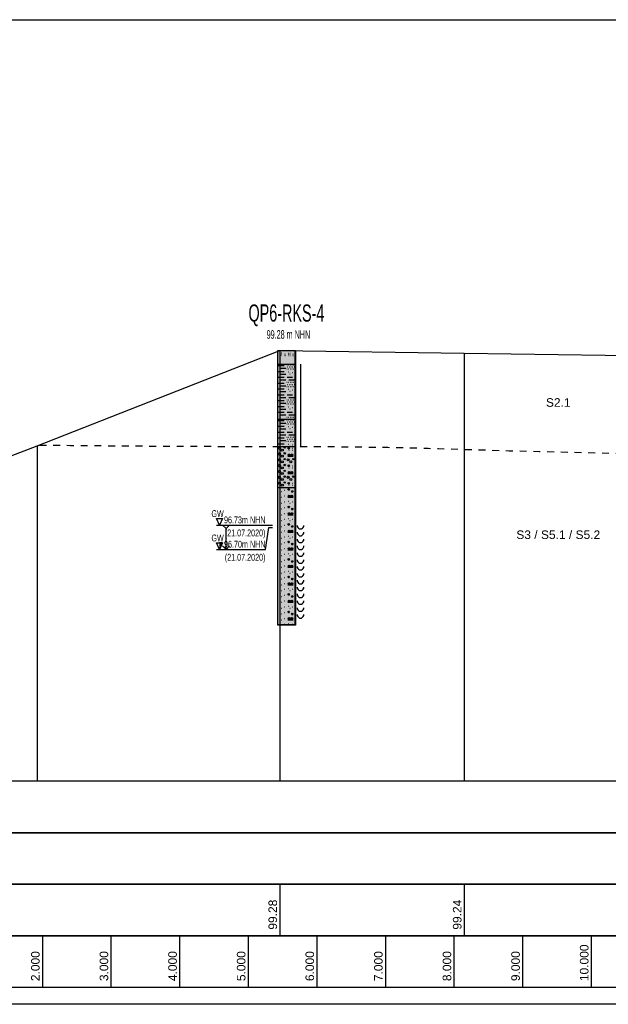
# Model space of a CAD drawing. Header units: metres. Extents: x -17 to 824, y 89 to 134.
# Tile 57 of 80: x 502 to 510, y 90 to 104. Entities that reach past the tile are written whole.
import ezdxf
from ezdxf.enums import TextEntityAlignment as Align

# ---------------------------------------------------------------- set-up
doc = ezdxf.new("R2010")
doc.units = ezdxf.units.M
doc.linetypes.add('ACAD_ISO03W100', pattern=[30, 12, -18])
for name, color, linetype in [('BG_GT_DC_RKS', 249, 'Continuous'), ('BG_GT_SCHICHT', 3, 'ACAD_ISO03W100'), ('BG_GT_TE', 6, 'Continuous'), ('BW_KOERP_GESCH', 126, 'Continuous'), ('BW_Z_BEM', 52, 'Continuous'), ('ZZ_GITTER', 40, 'Continuous')]:
    doc.layers.add(name, color=color, linetype=linetype)
doc.layers.add('ZZ_AFENSTER', color=6, linetype='Continuous', plot=False)
doc.styles.add('ARI025_V_50', font='arial.ttf', dxfattribs={"height": 0.125})
doc.styles.add('Arial', font='arial.ttf')
doc.styles.get("Standard").update_dxf_attribs({"font": 'arial.ttf'})

# ---------------------------------------------------------------- blocks, each defined once
blk = doc.blocks.new('QP6-RKS-4')
for p, q in [((-0.00255, 0), (0.00255, 0)), ((-0.00255, -0.0041), (-0.00255, 0)), ((-0.00255, 0), (0.00245, 0)), ((-0.00255, -0.08), (-0.00255, 0)), ((0.00245, 0), (0.00245, -0.08)), ((0.00255, 0), (0.00255, -0.0041)), ((-0.00255, -0.004), (0.00255, -0.004)), ((-0.00255, -0.0201), (-0.00255, -0.004)), ((0.00255, -0.0041), (-0.00255, -0.0041)), ((-0.00235, -0.0044), (-0.00075, -0.0044)), ((-0.00185, -0.0052), (-0.00025, -0.0052)), ((0.00005, -0.0042), (0.00015, -0.0042)), ((0.00005, -0.0054), (0.00015, -0.0054)), ((0.00025, -0.0048), (0.00035, -0.0048)), ((0.00055, -0.0042), (0.00065, -0.0042)), ((0.00055, -0.0054), (0.00065, -0.0054)), ((0.00075, -0.0048), (0.00085, -0.0048)), ((0.00105, -0.0042), (0.00115, -0.0042)), ((0.00105, -0.0054), (0.00115, -0.0054)), ((0.00125, -0.0048), (0.00135, -0.0048)), ((0.00155, -0.0042), (0.00165, -0.0042)), ((0.00155, -0.0054), (0.00165, -0.0054)), ((0.00175, -0.0048), (0.00185, -0.0048)), ((0.00205, -0.0042), (0.00215, -0.0042)), ((0.00205, -0.0054), (0.00215, -0.0054)), ((0.00225, -0.0048), (0.00235, -0.0048)), ((0.00255, -0.004), (0.00255, -0.0201)), ((0.00405, -0.004), (0.00405, -0.02)), ((-0.00235, -0.0061), (-0.00075, -0.0061)), ((-0.00235, -0.0078), (-0.00075, -0.0078)), ((-0.00185, -0.0069), (-0.00025, -0.0069)), ((-0.00185, -0.0086), (-0.00025, -0.0086)), ((0.00015, -0.0078), (0.00175, -0.0078)), ((0.00055, -0.0062), (0.00065, -0.0062)), ((0.00065, -0.0086), (0.00225, -0.0086)), ((0.00095, -0.0068), (0.00105, -0.0068)), ((0.00175, -0.0064), (0.00185, -0.0064)), ((-0.00235, -0.0095), (-0.00075, -0.0095)), ((-0.00235, -0.0112), (-0.00075, -0.0112)), ((-0.00185, -0.0103), (-0.00025, -0.0103)), ((0.00005, -0.0093), (0.00015, -0.0093)), ((0.00005, -0.0105), (0.00015, -0.0105)), ((0.00025, -0.0099), (0.00035, -0.0099)), ((0.00055, -0.0093), (0.00065, -0.0093)), ((0.00055, -0.0105), (0.00065, -0.0105)), ((0.00055, -0.0113), (0.00065, -0.0113)), ((0.00075, -0.0099), (0.00085, -0.0099)), ((0.00105, -0.0093), (0.00115, -0.0093)), ((0.00105, -0.0105), (0.00115, -0.0105)), ((0.00125, -0.0099), (0.00135, -0.0099)), ((0.00155, -0.0093), (0.00165, -0.0093)), ((0.00155, -0.0105), (0.00165, -0.0105)), ((0.00175, -0.0099), (0.00185, -0.0099)), ((0.00205, -0.0093), (0.00215, -0.0093)), ((0.00205, -0.0105), (0.00215, -0.0105)), ((0.00225, -0.0099), (0.00235, -0.0099)), ((-0.00235, -0.0129), (-0.00075, -0.0129)), ((-0.00185, -0.012), (-0.00025, -0.012)), ((-0.00185, -0.0137), (-0.00025, -0.0137)), ((0.00015, -0.0129), (0.00175, -0.0129)), ((0.00065, -0.0137), (0.00225, -0.0137)), ((0.00095, -0.0119), (0.00105, -0.0119)), ((0.00175, -0.0115), (0.00185, -0.0115)), ((-0.00235, -0.0146), (-0.00075, -0.0146)), ((-0.00235, -0.0163), (-0.00075, -0.0163)), ((-0.00185, -0.0154), (-0.00025, -0.0154)), ((-0.00185, -0.0171), (-0.00025, -0.0171)), ((0.00005, -0.0144), (0.00015, -0.0144)), ((0.00005, -0.0156), (0.00015, -0.0156)), ((0.00025, -0.015), (0.00035, -0.015)), ((0.00055, -0.0144), (0.00065, -0.0144)), ((0.00055, -0.0156), (0.00065, -0.0156)), ((0.00055, -0.0164), (0.00065, -0.0164)), ((0.00075, -0.015), (0.00085, -0.015)), ((0.00095, -0.017), (0.00105, -0.017)), ((0.00105, -0.0144), (0.00115, -0.0144)), ((0.00105, -0.0156), (0.00115, -0.0156)), ((0.00125, -0.015), (0.00135, -0.015)), ((0.00155, -0.0144), (0.00165, -0.0144)), ((0.00155, -0.0156), (0.00165, -0.0156)), ((0.00175, -0.015), (0.00185, -0.015)), ((0.00175, -0.0166), (0.00185, -0.0166)), ((0.00205, -0.0144), (0.00215, -0.0144)), ((0.00205, -0.0156), (0.00215, -0.0156)), ((0.00225, -0.015), (0.00235, -0.015)), ((-0.00255, -0.02), (0.00255, -0.02)), ((-0.00255, -0.0281), (-0.00255, -0.02)), ((-0.00235, -0.018), (-0.00075, -0.018)), ((-0.00185, -0.0188), (-0.00025, -0.0188)), ((0.00005, -0.0195), (0.00015, -0.0195)), ((0.00015, -0.018), (0.00175, -0.018)), ((0.00055, -0.0195), (0.00065, -0.0195)), ((0.00065, -0.0188), (0.00225, -0.0188)), ((0.00105, -0.0195), (0.00115, -0.0195)), ((0.00155, -0.0195), (0.00165, -0.0195)), ((0.00205, -0.0195), (0.00215, -0.0195)), ((0.00255, -0.02), (0.00255, -0.0281)), ((0.00405, -0.02), (0.00405, -0.028)), ((0.00255, -0.0201), (-0.00255, -0.0201)), ((-0.00235, -0.0204), (-0.00075, -0.0204)), ((-0.00235, -0.0221), (-0.00075, -0.0221)), ((-0.00185, -0.0212), (-0.00025, -0.0212)), ((-0.00185, -0.0229), (-0.00025, -0.0229)), ((0.00005, -0.0202), (0.00015, -0.0202)), ((0.00005, -0.0214), (0.00015, -0.0214)), ((0.00025, -0.0208), (0.00035, -0.0208)), ((0.00055, -0.0202), (0.00065, -0.0202)), ((0.00055, -0.0214), (0.00065, -0.0214)), ((0.00055, -0.0222), (0.00065, -0.0222)), ((0.00075, -0.0208), (0.00085, -0.0208)), ((0.00095, -0.0228), (0.00105, -0.0228)), ((0.00105, -0.0202), (0.00115, -0.0202)), ((0.00105, -0.0214), (0.00115, -0.0214)), ((0.00125, -0.0208), (0.00135, -0.0208)), ((0.00155, -0.0202), (0.00165, -0.0202)), ((0.00155, -0.0214), (0.00165, -0.0214)), ((0.00175, -0.0208), (0.00185, -0.0208)), ((0.00175, -0.0224), (0.00185, -0.0224)), ((0.00205, -0.0202), (0.00215, -0.0202)), ((0.00205, -0.0214), (0.00215, -0.0214)), ((0.00225, -0.0208), (0.00235, -0.0208)), ((-0.00235, -0.0238), (-0.00075, -0.0238)), ((-0.00235, -0.0255), (-0.00075, -0.0255)), ((-0.00185, -0.0246), (-0.00025, -0.0246)), ((0.00005, -0.0253), (0.00015, -0.0253)), ((0.00015, -0.0238), (0.00175, -0.0238)), ((0.00055, -0.0253), (0.00065, -0.0253)), ((0.00065, -0.0246), (0.00225, -0.0246)), ((0.00105, -0.0253), (0.00115, -0.0253)), ((0.00155, -0.0253), (0.00165, -0.0253)), ((0.00205, -0.0253), (0.00215, -0.0253)), ((-0.00255, -0.028), (0.00255, -0.028)), ((-0.00255, -0.0401), (-0.00255, -0.028)), ((0.00255, -0.0281), (-0.00255, -0.0281)), ((-0.00235, -0.0272), (-0.00075, -0.0272)), ((-0.00205, -0.0285), (-0.00195, -0.0285)), ((-0.00185, -0.0263), (-0.00025, -0.0263)), ((0.00005, -0.0265), (0.00015, -0.0265)), ((0.00025, -0.0259), (0.00035, -0.0259)), ((0.00045, -0.0285), (0.00085, -0.0285)), ((0.00046, -0.02845), (0.00084, -0.02845)), ((0.00046, -0.02855), (0.00084, -0.02855)), ((0.00048, -0.0284), (0.00082, -0.0284)), ((0.00048, -0.0286), (0.00082, -0.0286)), ((0.00052, -0.02835), (0.00078, -0.02835)), ((0.00052, -0.02865), (0.00078, -0.02865)), ((0.00055, -0.0265), (0.00065, -0.0265)), ((0.00055, -0.0273), (0.00065, -0.0273)), ((0.00075, -0.0259), (0.00085, -0.0259)), ((0.00095, -0.0279), (0.00105, -0.0279)), ((0.00105, -0.0265), (0.00115, -0.0265)), ((0.00125, -0.0259), (0.00135, -0.0259)), ((0.00155, -0.0265), (0.00165, -0.0265)), ((0.00165, -0.0285), (0.00175, -0.0285)), ((0.00175, -0.0259), (0.00185, -0.0259)), ((0.00175, -0.0275), (0.00185, -0.0275)), ((0.00205, -0.0265), (0.00215, -0.0265)), ((0.00225, -0.0259), (0.00235, -0.0259)), ((0.00255, -0.028), (0.00255, -0.0401)), ((-0.00205, -0.0302), (-0.00195, -0.0302)), ((0.00035, -0.0308), (0.00195, -0.0308)), ((0.00045, -0.03045), (0.00105, -0.03045)), ((0.00045, -0.0305), (0.00105, -0.0305)), ((0.00045, -0.03055), (0.00105, -0.03055)), ((0.00047, -0.0304), (0.00103, -0.0304)), ((0.00047, -0.0306), (0.00103, -0.0306)), ((0.00049, -0.03035), (0.00101, -0.03035)), ((0.00049, -0.03065), (0.00101, -0.03065)), ((0.00053, -0.0303), (0.00097, -0.0303)), ((0.00053, -0.0307), (0.00097, -0.0307)), ((0.00058, -0.03025), (0.00092, -0.03025)), ((0.00058, -0.03075), (0.00092, -0.03075)), ((0.00065, -0.0291), (0.00075, -0.0291)), ((0.00125, -0.03045), (0.00185, -0.03045)), ((0.00125, -0.0305), (0.00185, -0.0305)), ((0.00125, -0.03055), (0.00185, -0.03055)), ((0.00127, -0.0304), (0.00183, -0.0304)), ((0.00127, -0.0306), (0.00183, -0.0306)), ((0.00129, -0.03035), (0.00181, -0.03035)), ((0.00129, -0.03065), (0.00181, -0.03065)), ((0.00133, -0.0303), (0.00177, -0.0303)), ((0.00133, -0.0307), (0.00177, -0.0307)), ((0.00138, -0.03025), (0.00172, -0.03025)), ((0.00138, -0.03075), (0.00172, -0.03075)), ((0.00165, -0.0291), (0.00175, -0.0291)), ((-0.00205, -0.0319), (-0.00195, -0.0319)), ((-0.00205, -0.0336), (-0.00195, -0.0336)), ((0.00045, -0.0319), (0.00055, -0.0319)), ((0.00045, -0.0336), (0.00085, -0.0336)), ((0.00046, -0.03355), (0.00084, -0.03355)), ((0.00046, -0.03365), (0.00084, -0.03365)), ((0.00048, -0.0335), (0.00082, -0.0335)), ((0.00048, -0.0337), (0.00082, -0.0337)), ((0.00052, -0.03345), (0.00078, -0.03345)), ((0.00052, -0.03375), (0.00078, -0.03375)), ((0.00065, -0.0342), (0.00075, -0.0342)), ((0.00165, -0.0336), (0.00175, -0.0336)), ((0.00165, -0.0342), (0.00175, -0.0342)), ((-0.00205, -0.0353), (-0.00195, -0.0353)), ((-0.00205, -0.037), (-0.00195, -0.037)), ((0.00035, -0.0359), (0.00195, -0.0359)), ((0.00045, -0.03555), (0.00105, -0.03555)), ((0.00045, -0.0356), (0.00105, -0.0356)), ((0.00045, -0.03565), (0.00105, -0.03565)), ((0.00045, -0.037), (0.00055, -0.037)), ((0.00047, -0.0355), (0.00103, -0.0355)), ((0.00047, -0.0357), (0.00103, -0.0357)), ((0.00049, -0.03545), (0.00101, -0.03545)), ((0.00049, -0.03575), (0.00101, -0.03575)), ((0.00053, -0.0354), (0.00097, -0.0354)), ((0.00053, -0.0358), (0.00097, -0.0358)), ((0.00058, -0.03535), (0.00092, -0.03535)), ((0.00058, -0.03585), (0.00092, -0.03585)), ((0.00125, -0.03555), (0.00185, -0.03555)), ((0.00125, -0.0356), (0.00185, -0.0356)), ((0.00125, -0.03565), (0.00185, -0.03565)), ((0.00127, -0.0355), (0.00183, -0.0355)), ((0.00127, -0.0357), (0.00183, -0.0357)), ((0.00129, -0.03545), (0.00181, -0.03545)), ((0.00129, -0.03575), (0.00181, -0.03575)), ((0.00133, -0.0354), (0.00177, -0.0354)), ((0.00133, -0.0358), (0.00177, -0.0358)), ((0.00138, -0.03535), (0.00172, -0.03535)), ((0.00138, -0.03585), (0.00172, -0.03585)), ((-0.00255, -0.04), (0.00255, -0.04)), ((-0.00255, -0.0801), (-0.00255, -0.04)), ((0.00255, -0.0401), (-0.00255, -0.0401)), ((-0.00205, -0.0387), (-0.00195, -0.0387)), ((0.00045, -0.0387), (0.00085, -0.0387)), ((0.00046, -0.03865), (0.00084, -0.03865)), ((0.00046, -0.03875), (0.00084, -0.03875)), ((0.00048, -0.0386), (0.00082, -0.0386)), ((0.00048, -0.0388), (0.00082, -0.0388)), ((0.00052, -0.03855), (0.00078, -0.03855)), ((0.00052, -0.03885), (0.00078, -0.03885)), ((0.00065, -0.0393), (0.00075, -0.0393)), ((0.00165, -0.0387), (0.00175, -0.0387)), ((0.00165, -0.0393), (0.00175, -0.0393)), ((0.00255, -0.04), (0.00255, -0.0801)), ((-0.00195, -0.0405), (-0.00185, -0.0405)), ((-0.00195, -0.0422), (-0.00185, -0.0422)), ((-0.00155, -0.0411), (-0.00145, -0.0411)), ((-0.00155, -0.0428), (-0.00145, -0.0428)), ((-0.00075, -0.0407), (-0.00065, -0.0407)), ((-0.00075, -0.0424), (-0.00065, -0.0424)), ((0.00035, -0.0428), (0.00195, -0.0428)), ((0.00045, -0.0405), (0.00085, -0.0405)), ((0.00045, -0.04245), (0.00105, -0.04245)), ((0.00045, -0.0425), (0.00105, -0.0425)), ((0.00045, -0.04255), (0.00105, -0.04255)), ((0.00046, -0.04045), (0.00084, -0.04045)), ((0.00046, -0.04055), (0.00084, -0.04055)), ((0.00047, -0.0424), (0.00103, -0.0424)), ((0.00047, -0.0426), (0.00103, -0.0426)), ((0.00048, -0.0404), (0.00082, -0.0404)), ((0.00048, -0.0406), (0.00082, -0.0406)), ((0.00049, -0.04235), (0.00101, -0.04235)), ((0.00049, -0.04265), (0.00101, -0.04265)), ((0.00052, -0.04035), (0.00078, -0.04035)), ((0.00052, -0.04065), (0.00078, -0.04065)), ((0.00053, -0.0423), (0.00097, -0.0423)), ((0.00053, -0.0427), (0.00097, -0.0427)), ((0.00058, -0.04225), (0.00092, -0.04225)), ((0.00058, -0.04275), (0.00092, -0.04275)), ((0.00125, -0.04245), (0.00185, -0.04245)), ((0.00125, -0.0425), (0.00185, -0.0425)), ((0.00125, -0.04255), (0.00185, -0.04255)), ((0.00127, -0.0424), (0.00183, -0.0424)), ((0.00127, -0.0426), (0.00183, -0.0426)), ((0.00129, -0.04235), (0.00181, -0.04235)), ((0.00129, -0.04265), (0.00181, -0.04265)), ((0.00133, -0.0423), (0.00177, -0.0423)), ((0.00133, -0.0427), (0.00177, -0.0427)), ((0.00138, -0.04225), (0.00172, -0.04225)), ((0.00138, -0.04275), (0.00172, -0.04275)), ((0.00145, -0.0411), (0.00185, -0.0411)), ((0.00146, -0.04105), (0.00184, -0.04105)), ((0.00146, -0.04115), (0.00184, -0.04115)), ((0.00148, -0.041), (0.00182, -0.041)), ((0.00148, -0.0412), (0.00182, -0.0412)), ((0.00152, -0.04095), (0.00178, -0.04095)), ((0.00152, -0.04125), (0.00178, -0.04125)), ((-0.00195, -0.0439), (-0.00185, -0.0439)), ((-0.00195, -0.0456), (-0.00185, -0.0456)), ((-0.00155, -0.0445), (-0.00145, -0.0445)), ((-0.00075, -0.0441), (-0.00065, -0.0441)), ((-0.00075, -0.0458), (-0.00065, -0.0458)), ((0.00045, -0.0456), (0.00085, -0.0456)), ((0.00046, -0.04555), (0.00084, -0.04555)), ((0.00046, -0.04565), (0.00084, -0.04565)), ((0.00048, -0.0455), (0.00082, -0.0455)), ((0.00048, -0.0457), (0.00082, -0.0457)), ((0.00052, -0.04545), (0.00078, -0.04545)), ((0.00052, -0.04575), (0.00078, -0.04575)), ((0.00055, -0.0439), (0.00065, -0.0439)), ((0.00095, -0.0445), (0.00105, -0.0445)), ((0.00175, -0.0441), (0.00185, -0.0441)), ((-0.00195, -0.0473), (-0.00185, -0.0473)), ((-0.00155, -0.0462), (-0.00145, -0.0462)), ((-0.00155, -0.0479), (-0.00145, -0.0479)), ((-0.00075, -0.0475), (-0.00065, -0.0475)), ((0.00035, -0.0479), (0.00195, -0.0479)), ((0.00045, -0.04755), (0.00105, -0.04755)), ((0.00045, -0.0476), (0.00105, -0.0476)), ((0.00045, -0.04765), (0.00105, -0.04765)), ((0.00047, -0.0475), (0.00103, -0.0475)), ((0.00047, -0.0477), (0.00103, -0.0477)), ((0.00049, -0.04745), (0.00101, -0.04745)), ((0.00049, -0.04775), (0.00101, -0.04775)), ((0.00053, -0.0474), (0.00097, -0.0474)), ((0.00053, -0.0478), (0.00097, -0.0478)), ((0.00058, -0.04735), (0.00092, -0.04735)), ((0.00058, -0.04785), (0.00092, -0.04785)), ((0.00125, -0.04755), (0.00185, -0.04755)), ((0.00125, -0.0476), (0.00185, -0.0476)), ((0.00125, -0.04765), (0.00185, -0.04765)), ((0.00127, -0.0475), (0.00183, -0.0475)), ((0.00127, -0.0477), (0.00183, -0.0477)), ((0.00129, -0.04745), (0.00181, -0.04745)), ((0.00129, -0.04775), (0.00181, -0.04775)), ((0.00133, -0.0474), (0.00177, -0.0474)), ((0.00133, -0.0478), (0.00177, -0.0478)), ((0.00138, -0.04735), (0.00172, -0.04735)), ((0.00138, -0.04785), (0.00172, -0.04785)), ((0.00145, -0.0462), (0.00185, -0.0462)), ((0.00146, -0.04615), (0.00184, -0.04615)), ((0.00146, -0.04625), (0.00184, -0.04625)), ((0.00148, -0.0461), (0.00182, -0.0461)), ((0.00148, -0.0463), (0.00182, -0.0463)), ((0.00152, -0.04605), (0.00178, -0.04605)), ((0.00152, -0.04635), (0.00178, -0.04635)), ((-0.00195, -0.049), (-0.00185, -0.049)), ((-0.00195, -0.0507), (-0.00185, -0.0507)), ((-0.00155, -0.0496), (-0.00145, -0.0496)), ((-0.00155, -0.0513), (-0.00145, -0.0513)), ((-0.00075, -0.0492), (-0.00065, -0.0492)), ((-0.00075, -0.0509), (-0.00065, -0.0509)), ((0.00045, -0.0507), (0.00085, -0.0507)), ((0.00046, -0.05065), (0.00084, -0.05065)), ((0.00046, -0.05075), (0.00084, -0.05075)), ((0.00048, -0.0506), (0.00082, -0.0506)), ((0.00048, -0.0508), (0.00082, -0.0508)), ((0.00052, -0.05055), (0.00078, -0.05055)), ((0.00052, -0.05085), (0.00078, -0.05085)), ((0.00055, -0.049), (0.00065, -0.049)), ((0.00095, -0.0496), (0.00105, -0.0496)), ((0.00145, -0.0513), (0.00185, -0.0513)), ((0.00146, -0.05125), (0.00184, -0.05125)), ((0.00146, -0.05135), (0.00184, -0.05135)), ((0.00148, -0.0512), (0.00182, -0.0512)), ((0.00148, -0.0514), (0.00182, -0.0514)), ((0.00152, -0.05115), (0.00178, -0.05115)), ((0.00152, -0.05145), (0.00178, -0.05145)), ((0.00175, -0.0492), (0.00185, -0.0492)), ((0.00305, -0.051), (0.00305, -0.0513)), ((0.00305, -0.0513), (0.00325, -0.0516)), ((0.00325, -0.0516), (0.00345, -0.0518)), ((0.00465, -0.0518), (0.00485, -0.0516)), ((0.00485, -0.0516), (0.00505, -0.0513)), ((0.00505, -0.0513), (0.00505, -0.051)), ((-0.00195, -0.0524), (-0.00185, -0.0524)), ((-0.00195, -0.0541), (-0.00185, -0.0541)), ((-0.00155, -0.053), (-0.00145, -0.053)), ((-0.00075, -0.0526), (-0.00065, -0.0526)), ((-0.00075, -0.0543), (-0.00065, -0.0543)), ((0.00035, -0.053), (0.00195, -0.053)), ((0.00045, -0.05265), (0.00105, -0.05265)), ((0.00045, -0.0527), (0.00105, -0.0527)), ((0.00045, -0.05275), (0.00105, -0.05275)), ((0.00047, -0.0526), (0.00103, -0.0526)), ((0.00047, -0.0528), (0.00103, -0.0528)), ((0.00049, -0.05255), (0.00101, -0.05255)), ((0.00049, -0.05285), (0.00101, -0.05285)), ((0.00053, -0.0525), (0.00097, -0.0525)), ((0.00053, -0.0529), (0.00097, -0.0529)), ((0.00055, -0.0541), (0.00065, -0.0541)), ((0.00058, -0.05245), (0.00092, -0.05245)), ((0.00058, -0.05295), (0.00092, -0.05295)), ((0.00125, -0.05265), (0.00185, -0.05265)), ((0.00125, -0.0527), (0.00185, -0.0527)), ((0.00125, -0.05275), (0.00185, -0.05275)), ((0.00127, -0.0526), (0.00183, -0.0526)), ((0.00127, -0.0528), (0.00183, -0.0528)), ((0.00129, -0.05255), (0.00181, -0.05255)), ((0.00129, -0.05285), (0.00181, -0.05285)), ((0.00133, -0.0525), (0.00177, -0.0525)), ((0.00133, -0.0529), (0.00177, -0.0529)), ((0.00138, -0.05245), (0.00172, -0.05245)), ((0.00138, -0.05295), (0.00172, -0.05295)), ((0.00175, -0.0543), (0.00185, -0.0543)), ((0.00305, -0.053), (0.00305, -0.0533)), ((0.00305, -0.0533), (0.00325, -0.0536)), ((0.00325, -0.0536), (0.00345, -0.0538)), ((0.00345, -0.0518), (0.00375, -0.052)), ((0.00345, -0.0538), (0.00375, -0.054)), ((0.00375, -0.052), (0.00405, -0.052)), ((0.00375, -0.054), (0.00405, -0.054)), ((0.00405, -0.052), (0.00435, -0.052)), ((0.00405, -0.054), (0.00435, -0.054)), ((0.00435, -0.052), (0.00465, -0.0518)), ((0.00435, -0.054), (0.00465, -0.0538)), ((0.00465, -0.0538), (0.00485, -0.0536)), ((0.00485, -0.0536), (0.00505, -0.0533)), ((0.00505, -0.0533), (0.00505, -0.053)), ((-0.00195, -0.0558), (-0.00185, -0.0558)), ((-0.00155, -0.0547), (-0.00145, -0.0547)), ((-0.00155, -0.0564), (-0.00145, -0.0564)), ((-0.00075, -0.056), (-0.00065, -0.056)), ((0.00045, -0.0558), (0.00085, -0.0558)), ((0.00046, -0.05575), (0.00084, -0.05575)), ((0.00046, -0.05585), (0.00084, -0.05585)), ((0.00048, -0.0557), (0.00082, -0.0557)), ((0.00048, -0.0559), (0.00082, -0.0559)), ((0.00052, -0.05565), (0.00078, -0.05565)), ((0.00052, -0.05595), (0.00078, -0.05595)), ((0.00095, -0.0547), (0.00105, -0.0547)), ((0.00145, -0.0564), (0.00185, -0.0564)), ((0.00146, -0.05635), (0.00184, -0.05635)), ((0.00146, -0.05645), (0.00184, -0.05645)), ((0.00148, -0.0563), (0.00182, -0.0563)), ((0.00148, -0.0565), (0.00182, -0.0565)), ((0.00152, -0.05625), (0.00178, -0.05625)), ((0.00152, -0.05655), (0.00178, -0.05655)), ((0.00305, -0.055), (0.00305, -0.0553)), ((0.00305, -0.0553), (0.00325, -0.0556)), ((0.00305, -0.057), (0.00305, -0.0573)), ((0.00305, -0.0573), (0.00325, -0.0576)), ((0.00325, -0.0556), (0.00345, -0.0558)), ((0.00345, -0.0558), (0.00375, -0.056)), ((0.00375, -0.056), (0.00405, -0.056)), ((0.00405, -0.056), (0.00435, -0.056)), ((0.00435, -0.056), (0.00465, -0.0558)), ((0.00465, -0.0558), (0.00485, -0.0556)), ((0.00485, -0.0556), (0.00505, -0.0553)), ((0.00485, -0.0576), (0.00505, -0.0573)), ((0.00505, -0.0553), (0.00505, -0.055)), ((0.00505, -0.0573), (0.00505, -0.057)), ((-0.00195, -0.0575), (-0.00185, -0.0575)), ((-0.00195, -0.0592), (-0.00185, -0.0592)), ((-0.00155, -0.0581), (-0.00145, -0.0581)), ((-0.00155, -0.0598), (-0.00145, -0.0598)), ((-0.00075, -0.0577), (-0.00065, -0.0577)), ((-0.00075, -0.0594), (-0.00065, -0.0594)), ((0.00035, -0.0581), (0.00195, -0.0581)), ((0.00045, -0.05775), (0.00105, -0.05775)), ((0.00045, -0.0578), (0.00105, -0.0578)), ((0.00045, -0.05785), (0.00105, -0.05785)), ((0.00047, -0.0577), (0.00103, -0.0577)), ((0.00047, -0.0579), (0.00103, -0.0579)), ((0.00049, -0.05765), (0.00101, -0.05765)), ((0.00049, -0.05795), (0.00101, -0.05795)), ((0.00053, -0.0576), (0.00097, -0.0576)), ((0.00053, -0.058), (0.00097, -0.058)), ((0.00055, -0.0592), (0.00065, -0.0592)), ((0.00058, -0.05755), (0.00092, -0.05755)), ((0.00058, -0.05805), (0.00092, -0.05805)), ((0.00095, -0.0598), (0.00105, -0.0598)), ((0.00125, -0.05775), (0.00185, -0.05775)), ((0.00125, -0.0578), (0.00185, -0.0578)), ((0.00125, -0.05785), (0.00185, -0.05785)), ((0.00127, -0.0577), (0.00183, -0.0577)), ((0.00127, -0.0579), (0.00183, -0.0579)), ((0.00129, -0.05765), (0.00181, -0.05765)), ((0.00129, -0.05795), (0.00181, -0.05795)), ((0.00133, -0.0576), (0.00177, -0.0576)), ((0.00133, -0.058), (0.00177, -0.058)), ((0.00138, -0.05755), (0.00172, -0.05755)), ((0.00138, -0.05805), (0.00172, -0.05805)), ((0.00175, -0.0594), (0.00185, -0.0594)), ((0.00305, -0.059), (0.00305, -0.0593)), ((0.00305, -0.0593), (0.00325, -0.0596)), ((0.00325, -0.0576), (0.00345, -0.0578)), ((0.00325, -0.0596), (0.00345, -0.0598)), ((0.00345, -0.0578), (0.00375, -0.058)), ((0.00345, -0.0598), (0.00375, -0.06)), ((0.00375, -0.058), (0.00405, -0.058)), ((0.00375, -0.06), (0.00405, -0.06)), ((0.00405, -0.058), (0.00435, -0.058)), ((0.00405, -0.06), (0.00435, -0.06)), ((0.00435, -0.058), (0.00465, -0.0578)), ((0.00435, -0.06), (0.00465, -0.0598)), ((0.00465, -0.0578), (0.00485, -0.0576)), ((0.00465, -0.0598), (0.00485, -0.0596)), ((0.00485, -0.0596), (0.00505, -0.0593)), ((0.00505, -0.0593), (0.00505, -0.059)), ((-0.00195, -0.0609), (-0.00185, -0.0609)), ((-0.00195, -0.0626), (-0.00185, -0.0626)), ((-0.00155, -0.0615), (-0.00145, -0.0615)), ((-0.00075, -0.0611), (-0.00065, -0.0611)), ((-0.00075, -0.0628), (-0.00065, -0.0628)), ((0.00045, -0.0609), (0.00085, -0.0609)), ((0.00045, -0.06285), (0.00105, -0.06285)), ((0.00045, -0.0629), (0.00105, -0.0629)), ((0.00045, -0.06295), (0.00105, -0.06295)), ((0.00046, -0.06085), (0.00084, -0.06085)), ((0.00046, -0.06095), (0.00084, -0.06095)), ((0.00047, -0.0628), (0.00103, -0.0628)), ((0.00047, -0.063), (0.00103, -0.063)), ((0.00048, -0.0608), (0.00082, -0.0608)), ((0.00048, -0.061), (0.00082, -0.061)), ((0.00049, -0.06275), (0.00101, -0.06275)), ((0.00049, -0.06305), (0.00101, -0.06305)), ((0.00052, -0.06075), (0.00078, -0.06075)), ((0.00052, -0.06105), (0.00078, -0.06105)), ((0.00053, -0.0627), (0.00097, -0.0627)), ((0.00053, -0.0631), (0.00097, -0.0631)), ((0.00058, -0.06265), (0.00092, -0.06265)), ((0.00125, -0.06285), (0.00185, -0.06285)), ((0.00125, -0.0629), (0.00185, -0.0629)), ((0.00125, -0.06295), (0.00185, -0.06295)), ((0.00127, -0.0628), (0.00183, -0.0628)), ((0.00127, -0.063), (0.00183, -0.063)), ((0.00129, -0.06275), (0.00181, -0.06275)), ((0.00129, -0.06305), (0.00181, -0.06305)), ((0.00133, -0.0627), (0.00177, -0.0627)), ((0.00133, -0.0631), (0.00177, -0.0631)), ((0.00138, -0.06265), (0.00172, -0.06265)), ((0.00145, -0.0615), (0.00185, -0.0615)), ((0.00146, -0.06145), (0.00184, -0.06145)), ((0.00146, -0.06155), (0.00184, -0.06155)), ((0.00148, -0.0614), (0.00182, -0.0614)), ((0.00148, -0.0616), (0.00182, -0.0616)), ((0.00152, -0.06135), (0.00178, -0.06135)), ((0.00152, -0.06165), (0.00178, -0.06165)), ((0.00305, -0.061), (0.00305, -0.0613)), ((0.00305, -0.0613), (0.00325, -0.0616)), ((0.00305, -0.063), (0.00305, -0.0633)), ((0.00325, -0.0616), (0.00345, -0.0618)), ((0.00345, -0.0618), (0.00375, -0.062)), ((0.00375, -0.062), (0.00405, -0.062)), ((0.00405, -0.062), (0.00435, -0.062)), ((0.00435, -0.062), (0.00465, -0.0618)), ((0.00465, -0.0618), (0.00485, -0.0616)), ((0.00485, -0.0616), (0.00505, -0.0613)), ((0.00505, -0.0613), (0.00505, -0.061)), ((0.00505, -0.0633), (0.00505, -0.063)), ((-0.00195, -0.0643), (-0.00185, -0.0643)), ((-0.00195, -0.066), (-0.00185, -0.066)), ((-0.00155, -0.0632), (-0.00145, -0.0632)), ((-0.00155, -0.0649), (-0.00145, -0.0649)), ((-0.00075, -0.0645), (-0.00065, -0.0645)), ((0.00035, -0.0632), (0.00195, -0.0632)), ((0.00045, -0.066), (0.00085, -0.066)), ((0.00046, -0.06595), (0.00084, -0.06595)), ((0.00048, -0.0659), (0.00082, -0.0659)), ((0.00052, -0.06585), (0.00078, -0.06585)), ((0.00055, -0.0643), (0.00065, -0.0643)), ((0.00058, -0.06315), (0.00092, -0.06315)), ((0.00095, -0.0649), (0.00105, -0.0649)), ((0.00138, -0.06315), (0.00172, -0.06315)), ((0.00175, -0.0645), (0.00185, -0.0645)), ((0.00305, -0.0633), (0.00325, -0.0636)), ((0.00305, -0.065), (0.00305, -0.0653)), ((0.00305, -0.0653), (0.00325, -0.0656)), ((0.00325, -0.0636), (0.00345, -0.0638)), ((0.00325, -0.0656), (0.00345, -0.0658)), ((0.00345, -0.0638), (0.00375, -0.064)), ((0.00345, -0.0658), (0.00375, -0.066)), ((0.00375, -0.064), (0.00405, -0.064)), ((0.00375, -0.066), (0.00405, -0.066)), ((0.00405, -0.064), (0.00435, -0.064)), ((0.00405, -0.066), (0.00435, -0.066)), ((0.00435, -0.064), (0.00465, -0.0638)), ((0.00435, -0.066), (0.00465, -0.0658)), ((0.00465, -0.0638), (0.00485, -0.0636)), ((0.00465, -0.0658), (0.00485, -0.0656)), ((0.00485, -0.0636), (0.00505, -0.0633)), ((0.00485, -0.0656), (0.00505, -0.0653)), ((0.00505, -0.0653), (0.00505, -0.065)), ((-0.00195, -0.0677), (-0.00185, -0.0677)), ((-0.00155, -0.0666), (-0.00145, -0.0666)), ((-0.00155, -0.0683), (-0.00145, -0.0683)), ((-0.00075, -0.0662), (-0.00065, -0.0662)), ((-0.00075, -0.0679), (-0.00065, -0.0679)), ((0.00035, -0.0683), (0.00195, -0.0683)), ((0.00045, -0.06795), (0.00105, -0.06795)), ((0.00045, -0.068), (0.00105, -0.068)), ((0.00045, -0.06805), (0.00105, -0.06805)), ((0.00046, -0.06605), (0.00084, -0.06605)), ((0.00047, -0.0679), (0.00103, -0.0679)), ((0.00047, -0.0681), (0.00103, -0.0681)), ((0.00048, -0.0661), (0.00082, -0.0661)), ((0.00049, -0.06785), (0.00101, -0.06785)), ((0.00049, -0.06815), (0.00101, -0.06815)), ((0.00052, -0.06615), (0.00078, -0.06615)), ((0.00053, -0.0678), (0.00097, -0.0678)), ((0.00053, -0.0682), (0.00097, -0.0682)), ((0.00058, -0.06775), (0.00092, -0.06775)), ((0.00058, -0.06825), (0.00092, -0.06825)), ((0.00125, -0.06795), (0.00185, -0.06795)), ((0.00125, -0.068), (0.00185, -0.068)), ((0.00125, -0.06805), (0.00185, -0.06805)), ((0.00127, -0.0679), (0.00183, -0.0679)), ((0.00127, -0.0681), (0.00183, -0.0681)), ((0.00129, -0.06785), (0.00181, -0.06785)), ((0.00129, -0.06815), (0.00181, -0.06815)), ((0.00133, -0.0678), (0.00177, -0.0678)), ((0.00133, -0.0682), (0.00177, -0.0682)), ((0.00138, -0.06775), (0.00172, -0.06775)), ((0.00138, -0.06825), (0.00172, -0.06825)), ((0.00145, -0.0666), (0.00185, -0.0666)), ((0.00146, -0.06655), (0.00184, -0.06655)), ((0.00146, -0.06665), (0.00184, -0.06665)), ((0.00148, -0.0665), (0.00182, -0.0665)), ((0.00148, -0.0667), (0.00182, -0.0667)), ((0.00152, -0.06645), (0.00178, -0.06645)), ((0.00152, -0.06675), (0.00178, -0.06675)), ((0.00305, -0.067), (0.00305, -0.0673)), ((0.00305, -0.0673), (0.00325, -0.0676)), ((0.00325, -0.0676), (0.00345, -0.0678)), ((0.00345, -0.0678), (0.00375, -0.068)), ((0.00375, -0.068), (0.00405, -0.068)), ((0.00405, -0.068), (0.00435, -0.068)), ((0.00435, -0.068), (0.00465, -0.0678)), ((0.00465, -0.0678), (0.00485, -0.0676)), ((0.00485, -0.0676), (0.00505, -0.0673)), ((0.00505, -0.0673), (0.00505, -0.067)), ((-0.00195, -0.0694), (-0.00185, -0.0694)), ((-0.00195, -0.0711), (-0.00185, -0.0711)), ((-0.00155, -0.07), (-0.00145, -0.07)), ((-0.00155, -0.0717), (-0.00145, -0.0717)), ((-0.00075, -0.0696), (-0.00065, -0.0696)), ((-0.00075, -0.0713), (-0.00065, -0.0713)), ((0.00045, -0.0711), (0.00085, -0.0711)), ((0.00046, -0.07105), (0.00084, -0.07105)), ((0.00046, -0.07115), (0.00084, -0.07115)), ((0.00048, -0.071), (0.00082, -0.071)), ((0.00048, -0.0712), (0.00082, -0.0712)), ((0.00052, -0.07095), (0.00078, -0.07095)), ((0.00052, -0.07125), (0.00078, -0.07125)), ((0.00055, -0.0694), (0.00065, -0.0694)), ((0.00095, -0.07), (0.00105, -0.07)), ((0.00145, -0.0717), (0.00185, -0.0717)), ((0.00146, -0.07165), (0.00184, -0.07165)), ((0.00146, -0.07175), (0.00184, -0.07175)), ((0.00148, -0.0716), (0.00182, -0.0716)), ((0.00152, -0.07155), (0.00178, -0.07155)), ((0.00175, -0.0696), (0.00185, -0.0696)), ((0.00305, -0.069), (0.00305, -0.0693)), ((0.00305, -0.0693), (0.00325, -0.0696)), ((0.00305, -0.071), (0.00305, -0.0713)), ((0.00305, -0.0713), (0.00325, -0.0716)), ((0.00325, -0.0696), (0.00345, -0.0698)), ((0.00325, -0.0716), (0.00345, -0.0718)), ((0.00345, -0.0698), (0.00375, -0.07)), ((0.00375, -0.07), (0.00405, -0.07)), ((0.00405, -0.07), (0.00435, -0.07)), ((0.00435, -0.07), (0.00465, -0.0698)), ((0.00465, -0.0698), (0.00485, -0.0696)), ((0.00465, -0.0718), (0.00485, -0.0716)), ((0.00485, -0.0696), (0.00505, -0.0693)), ((0.00485, -0.0716), (0.00505, -0.0713)), ((0.00505, -0.0693), (0.00505, -0.069)), ((0.00505, -0.0713), (0.00505, -0.071)), ((-0.00195, -0.0728), (-0.00185, -0.0728)), ((-0.00195, -0.0745), (-0.00185, -0.0745)), ((-0.00155, -0.0734), (-0.00145, -0.0734)), ((-0.00075, -0.073), (-0.00065, -0.073)), ((0.00035, -0.0734), (0.00195, -0.0734)), ((0.00045, -0.07305), (0.00105, -0.07305)), ((0.00045, -0.0731), (0.00105, -0.0731)), ((0.00045, -0.07315), (0.00105, -0.07315)), ((0.00047, -0.073), (0.00103, -0.073)), ((0.00047, -0.0732), (0.00103, -0.0732)), ((0.00049, -0.07295), (0.00101, -0.07295)), ((0.00049, -0.07325), (0.00101, -0.07325)), ((0.00053, -0.0729), (0.00097, -0.0729)), ((0.00053, -0.0733), (0.00097, -0.0733)), ((0.00055, -0.0745), (0.00065, -0.0745)), ((0.00058, -0.07285), (0.00092, -0.07285)), ((0.00058, -0.07335), (0.00092, -0.07335)), ((0.00125, -0.07305), (0.00185, -0.07305)), ((0.00125, -0.0731), (0.00185, -0.0731)), ((0.00125, -0.07315), (0.00185, -0.07315)), ((0.00127, -0.073), (0.00183, -0.073)), ((0.00127, -0.0732), (0.00183, -0.0732)), ((0.00129, -0.07295), (0.00181, -0.07295)), ((0.00129, -0.07325), (0.00181, -0.07325)), ((0.00133, -0.0729), (0.00177, -0.0729)), ((0.00133, -0.0733), (0.00177, -0.0733)), ((0.00138, -0.07285), (0.00172, -0.07285)), ((0.00138, -0.07335), (0.00172, -0.07335)), ((0.00148, -0.0718), (0.00182, -0.0718)), ((0.00152, -0.07185), (0.00178, -0.07185)), ((0.00305, -0.073), (0.00305, -0.0733)), ((0.00305, -0.0733), (0.00325, -0.0736)), ((0.00325, -0.0736), (0.00345, -0.0738)), ((0.00345, -0.0718), (0.00375, -0.072)), ((0.00345, -0.0738), (0.00375, -0.074)), ((0.00375, -0.072), (0.00405, -0.072)), ((0.00375, -0.074), (0.00405, -0.074)), ((0.00405, -0.072), (0.00435, -0.072)), ((0.00405, -0.074), (0.00435, -0.074)), ((0.00435, -0.072), (0.00465, -0.0718)), ((0.00435, -0.074), (0.00465, -0.0738)), ((0.00465, -0.0738), (0.00485, -0.0736)), ((0.00485, -0.0736), (0.00505, -0.0733)), ((0.00505, -0.0733), (0.00505, -0.073)), ((-0.00195, -0.0762), (-0.00185, -0.0762)), ((-0.00155, -0.0751), (-0.00145, -0.0751)), ((-0.00155, -0.0768), (-0.00145, -0.0768)), ((-0.00075, -0.0747), (-0.00065, -0.0747)), ((-0.00075, -0.0764), (-0.00065, -0.0764)), ((0.00045, -0.0762), (0.00085, -0.0762)), ((0.00046, -0.07615), (0.00084, -0.07615)), ((0.00046, -0.07625), (0.00084, -0.07625)), ((0.00048, -0.0761), (0.00082, -0.0761)), ((0.00048, -0.0763), (0.00082, -0.0763)), ((0.00052, -0.07605), (0.00078, -0.07605)), ((0.00052, -0.07635), (0.00078, -0.07635)), ((0.00095, -0.0751), (0.00105, -0.0751)), ((0.00145, -0.0768), (0.00185, -0.0768)), ((0.00146, -0.07675), (0.00184, -0.07675)), ((0.00146, -0.07685), (0.00184, -0.07685)), ((0.00148, -0.0767), (0.00182, -0.0767)), ((0.00148, -0.0769), (0.00182, -0.0769)), ((0.00152, -0.07665), (0.00178, -0.07665)), ((0.00152, -0.07695), (0.00178, -0.07695)), ((0.00175, -0.0747), (0.00185, -0.0747)), ((0.00305, -0.075), (0.00305, -0.0753)), ((0.00305, -0.0753), (0.00325, -0.0756)), ((0.00305, -0.077), (0.00305, -0.0773)), ((0.00305, -0.0773), (0.00325, -0.0776)), ((0.00325, -0.0756), (0.00345, -0.0758)), ((0.00345, -0.0758), (0.00375, -0.076)), ((0.00375, -0.076), (0.00405, -0.076)), ((0.00405, -0.076), (0.00435, -0.076)), ((0.00435, -0.076), (0.00465, -0.0758)), ((0.00465, -0.0758), (0.00485, -0.0756)), ((0.00485, -0.0756), (0.00505, -0.0753)), ((0.00485, -0.0776), (0.00505, -0.0773)), ((0.00505, -0.0753), (0.00505, -0.075)), ((0.00505, -0.0773), (0.00505, -0.077)), ((0.00245, -0.08), (-0.00255, -0.08)), ((0.00255, -0.0801), (-0.00255, -0.0801)), ((-0.00195, -0.0779), (-0.00185, -0.0779)), ((-0.00195, -0.0796), (-0.00185, -0.0796)), ((-0.00155, -0.0785), (-0.00145, -0.0785)), ((-0.00075, -0.0781), (-0.00065, -0.0781)), ((-0.00075, -0.0798), (-0.00065, -0.0798)), ((0.00035, -0.0785), (0.00195, -0.0785)), ((0.00045, -0.07815), (0.00105, -0.07815)), ((0.00045, -0.0782), (0.00105, -0.0782)), ((0.00045, -0.07825), (0.00105, -0.07825)), ((0.00047, -0.0781), (0.00103, -0.0781)), ((0.00047, -0.0783), (0.00103, -0.0783)), ((0.00049, -0.07805), (0.00101, -0.07805)), ((0.00049, -0.07835), (0.00101, -0.07835)), ((0.00053, -0.078), (0.00097, -0.078)), ((0.00053, -0.0784), (0.00097, -0.0784)), ((0.00055, -0.0796), (0.00065, -0.0796)), ((0.00058, -0.07795), (0.00092, -0.07795)), ((0.00058, -0.07845), (0.00092, -0.07845)), ((0.00125, -0.07815), (0.00185, -0.07815)), ((0.00125, -0.0782), (0.00185, -0.0782)), ((0.00125, -0.07825), (0.00185, -0.07825)), ((0.00127, -0.0781), (0.00183, -0.0781)), ((0.00127, -0.0783), (0.00183, -0.0783)), ((0.00129, -0.07805), (0.00181, -0.07805)), ((0.00129, -0.07835), (0.00181, -0.07835)), ((0.00133, -0.078), (0.00177, -0.078)), ((0.00133, -0.0784), (0.00177, -0.0784)), ((0.00138, -0.07795), (0.00172, -0.07795)), ((0.00138, -0.07845), (0.00172, -0.07845)), ((0.00175, -0.0798), (0.00185, -0.0798)), ((0.00325, -0.0776), (0.00345, -0.0778)), ((0.00345, -0.0778), (0.00375, -0.078)), ((0.00375, -0.078), (0.00405, -0.078)), ((0.00405, -0.078), (0.00435, -0.078)), ((0.00435, -0.078), (0.00465, -0.0778)), ((0.00465, -0.0778), (0.00485, -0.0776))]:
    blk.add_line(p, q)
at = {"color": 160}
for p, q in [((-0.01955, -0.0509), (-0.02045, -0.049)), ((-0.02045, -0.049), (-0.01865, -0.049)), ((-0.02045, -0.0509), (-0.00415, -0.0509)), ((-0.01865, -0.049), (-0.01955, -0.0509)), ((-0.01765, -0.0519), (-0.01865, -0.0509)), ((-0.01665, -0.0509), (-0.01765, -0.0519)), ((-0.00615, -0.058), (-0.00515, -0.0516)), ((-0.00515, -0.0516), (-0.00415, -0.0516)), ((-0.01765, -0.058), (-0.01765, -0.0519)), ((-0.01955, -0.058), (-0.02045, -0.0561)), ((-0.02045, -0.0561), (-0.01865, -0.0561)), ((-0.01865, -0.0561), (-0.01955, -0.058)), ((-0.01865, -0.0561), (-0.01955, -0.0561)), ((-0.01867, -0.05615), (-0.01955, -0.05615)), ((-0.0187, -0.0562), (-0.01955, -0.0562)), ((-0.01872, -0.05625), (-0.01955, -0.05625)), ((-0.01874, -0.0563), (-0.01955, -0.0563)), ((-0.01877, -0.05635), (-0.01955, -0.05635)), ((-0.01879, -0.0564), (-0.01955, -0.0564)), ((-0.01882, -0.05645), (-0.01955, -0.05645)), ((-0.01884, -0.0565), (-0.01955, -0.0565)), ((-0.01886, -0.05655), (-0.01955, -0.05655)), ((-0.01889, -0.0566), (-0.01955, -0.0566)), ((-0.01891, -0.05665), (-0.01955, -0.05665)), ((-0.01893, -0.0567), (-0.01955, -0.0567)), ((-0.01896, -0.05675), (-0.01955, -0.05675)), ((-0.01898, -0.0568), (-0.01955, -0.0568)), ((-0.01901, -0.05685), (-0.01955, -0.05685)), ((-0.01903, -0.0569), (-0.01955, -0.0569)), ((-0.01905, -0.05695), (-0.01955, -0.05695)), ((-0.01908, -0.057), (-0.01955, -0.057)), ((-0.0191, -0.05705), (-0.01955, -0.05705)), ((-0.01912, -0.0571), (-0.01955, -0.0571)), ((-0.01915, -0.05715), (-0.01955, -0.05715)), ((-0.01917, -0.0572), (-0.01955, -0.0572)), ((-0.01919, -0.05725), (-0.01955, -0.05725)), ((-0.01922, -0.0573), (-0.01955, -0.0573)), ((-0.01924, -0.05735), (-0.01955, -0.05735)), ((-0.01927, -0.0574), (-0.01955, -0.0574)), ((-0.01765, -0.058), (-0.01865, -0.057)), ((-0.01665, -0.057), (-0.01765, -0.058)), ((-0.02045, -0.058), (-0.00615, -0.058)), ((-0.01929, -0.05745), (-0.01955, -0.05745)), ((-0.01931, -0.0575), (-0.01955, -0.0575)), ((-0.01934, -0.05755), (-0.01955, -0.05755)), ((-0.01936, -0.0576), (-0.01955, -0.0576)), ((-0.01938, -0.05765), (-0.01955, -0.05765)), ((-0.01941, -0.0577), (-0.01955, -0.0577)), ((-0.01943, -0.05775), (-0.01955, -0.05775)), ((-0.01946, -0.0578), (-0.01955, -0.0578)), ((-0.01948, -0.05785), (-0.01955, -0.05785)), ((-0.0195, -0.0579), (-0.01955, -0.0579)), ((-0.01953, -0.05795), (-0.01955, -0.05795))]:
    blk.add_line(p, q, dxfattribs=at)
for centre, radius in [((-0.00205, -0.0285), 0.0003), ((-0.00055, -0.0283), 0.0002), ((0.00065, -0.0285), 0.0002), ((-0.00205, -0.0302), 0.0003), ((-0.00125, -0.0291), 0.0003), ((-0.00125, -0.0308), 0.0003), ((-0.00055, -0.03), 0.0002), ((-0.00055, -0.0317), 0.0002), ((0.00075, -0.0305), 0.0003), ((0.00155, -0.0305), 0.0003), ((0.00195, -0.0317), 0.0002), ((-0.00205, -0.0319), 0.0003), ((-0.00205, -0.0336), 0.0003), ((-0.00125, -0.0325), 0.0003), ((-0.00125, -0.0342), 0.0003), ((-0.00055, -0.0334), 0.0002), ((0.00045, -0.0319), 0.0003), ((0.00065, -0.0336), 0.0002), ((0.00125, -0.0325), 0.0003), ((-0.00205, -0.0353), 0.0003), ((-0.00205, -0.037), 0.0003), ((-0.00125, -0.0359), 0.0003), ((-0.00125, -0.0376), 0.0003), ((-0.00055, -0.0351), 0.0002), ((-0.00055, -0.0368), 0.0002), ((0.00045, -0.037), 0.0003), ((0.00075, -0.0356), 0.0003), ((0.00125, -0.0376), 0.0003), ((0.00155, -0.0356), 0.0003), ((0.00195, -0.0368), 0.0002), ((-0.00205, -0.0387), 0.0003), ((-0.00125, -0.0393), 0.0003), ((-0.00055, -0.0385), 0.0002), ((0.00065, -0.0387), 0.0002), ((0.00065, -0.0405), 0.0002), ((0.00075, -0.0425), 0.0003), ((0.00155, -0.0425), 0.0003), ((0.00165, -0.0411), 0.0002), ((0.00065, -0.0456), 0.0002), ((0.00075, -0.0476), 0.0003), ((0.00155, -0.0476), 0.0003), ((0.00165, -0.0462), 0.0002), ((0.00065, -0.0507), 0.0002), ((0.00165, -0.0513), 0.0002), ((0.00075, -0.0527), 0.0003), ((0.00155, -0.0527), 0.0003), ((0.00065, -0.0558), 0.0002), ((0.00165, -0.0564), 0.0002), ((0.00075, -0.0578), 0.0003), ((0.00155, -0.0578), 0.0003), ((0.00065, -0.0609), 0.0002), ((0.00075, -0.0629), 0.0003), ((0.00155, -0.0629), 0.0003), ((0.00165, -0.0615), 0.0002), ((0.00065, -0.066), 0.0002), ((0.00075, -0.068), 0.0003), ((0.00155, -0.068), 0.0003), ((0.00165, -0.0666), 0.0002), ((0.00065, -0.0711), 0.0002), ((0.00165, -0.0717), 0.0002), ((0.00075, -0.0731), 0.0003), ((0.00155, -0.0731), 0.0003), ((0.00065, -0.0762), 0.0002), ((0.00165, -0.0768), 0.0002), ((0.00075, -0.0782), 0.0003), ((0.00155, -0.0782), 0.0003)]:
    blk.add_circle(centre, radius)
at = {"color": 30}
blk.add_solid([(-0.00255, 0), (0.00255, 0), (-0.00255, -0.0041), (0.00255, -0.0041)], dxfattribs=at)
at = {"color": 191}
for points in [[(-0.00255, -0.004), (0.00255, -0.004), (-0.00255, -0.0201), (0.00255, -0.0201)], [(-0.00255, -0.02), (0.00255, -0.02), (-0.00255, -0.0281), (0.00255, -0.0281)]]:
    blk.add_solid(points, dxfattribs=at)
at = {"color": 51}
blk.add_solid([(-0.00255, -0.028), (0.00255, -0.028), (-0.00255, -0.0401), (0.00255, -0.0401)], dxfattribs=at)
at = {"color": 33}
blk.add_solid([(-0.00255, -0.04), (0.00255, -0.04), (-0.00255, -0.0801), (0.00255, -0.0801)], dxfattribs=at)
at = {"width": 0.6}
for s, height, p in [('QP6-RKS-4', 0.005, (-0.00005, 0.0084)), ('  99.28 m NHN', 0.0025, (-0.00005, 0.0034))]:
    blk.add_text(s, height=height, dxfattribs=at).set_placement(p, align=Align.CENTER)
for s, p in [('M', (-0.00175, -0.0006)), ('u', (-0.00055, -0.0006)), ('M', (0.00075, -0.0006)), ('u', (0.00195, -0.0006))]:
    blk.add_text(s, height=0.00108, dxfattribs=at).set_placement(p, align=Align.TOP_CENTER)
at = {"color": 160, "width": 0.6}
for s, p in [('GW', (-0.01831, -0.04857)), ('96.73m NHN', (-0.00615, -0.0504)), ('GW', (-0.01831, -0.05567)), ('(21.07.2020)', (-0.00615, -0.0542)), ('96.70m NHN', (-0.00615, -0.0575)), ('(21.07.2020)', (-0.00615, -0.0613))]:
    blk.add_text(s, height=0.002, dxfattribs=at).set_placement(p, align=Align.RIGHT)

msp = doc.modelspace()

# ---------------------------------------------------------------- linework, layer by layer
at = {"layer": 'BG_GT_SCHICHT', "ltscale": 0.005, "flags": 128}
msp.add_lwpolyline([(501.959, 97.901, 0.002777), (505.56, 97.88, -0.008473), (507.92, 97.845, 0.008473), (515, 97.74), (516.526, 97.74)], format="xyb", dxfattribs=at)
at = {"layer": 'BW_KOERP_GESCH'}
msp.add_lwpolyline([(482.052, 99.1), (489.297, 99.019), (489.487, 99.046), (490.367, 99.137), (490.913, 99.127), (493.258, 99.084), (493.998, 99.086), (494.126, 99.083), (498.124, 97.812), (498.347, 97.74), (498.395, 97.703), (499.4, 97.002), (499.46, 97), (500, 96.986), (500.151, 96.982), (500.236, 96.992), (500.882, 97.167), (500.923, 97.214), (501.543, 97.745), (501.923, 97.887), (505.461, 99.277), (508.148, 99.241), (510.891, 99.203), (516.526, 99.185)], dxfattribs=at)
at = {"layer": 'BW_Z_BEM'}
for p, q in [((505.461, 99.277), (505.461, 93)), ((508.148, 99.241), (508.148, 93)), ((501.923, 97.887), (501.923, 93))]:
    msp.add_line(p, q, dxfattribs=at)
at = {"layer": 'ZZ_AFENSTER'}
msp.add_lwpolyline([(478.039, 89.75), (478.039, 104.1), (517.539, 104.1), (517.539, 89.75)], close=True, dxfattribs=at)
at = {"layer": 'ZZ_GITTER'}
for p, q in [((505.461, 91.5), (505.461, 90.75)), ((508.148, 91.5), (508.148, 90.75)), ((502, 90.75), (502, 90)), ((503, 90.75), (503, 90)), ((504, 90.75), (504, 90)), ((505, 90.75), (505, 90)), ((506, 90.75), (506, 90)), ((507, 90.75), (507, 90)), ((508, 90.75), (508, 90)), ((509, 90.75), (509, 90)), ((510, 90.75), (510, 90))]:
    msp.add_line(p, q, dxfattribs=at)
at = {"layer": 'ZZ_GITTER', "transparency": 33554687}
for points in [[(482.052, 92.25), (516.526, 92.25), (516.526, 93), (482.052, 93)], [(482.052, 91.5), (516.526, 91.5), (516.526, 92.25), (482.052, 92.25)], [(482.052, 90.75), (516.526, 90.75), (516.526, 91.5), (482.052, 91.5)], [(482.052, 90), (516.526, 90), (516.526, 90.75), (482.052, 90.75)]]:
    msp.add_3dface(points, dxfattribs=at)

# ---------------------------------------------------------------- block references
at = {"layer": 'BG_GT_DC_RKS', "xscale": 50, "yscale": 50, "zscale": 50}
msp.add_blockref('QP6-RKS-4', (505.56, 99.28), dxfattribs=at)

# ---------------------------------------------------------------- texts
at = {"layer": 'BG_GT_TE', "char_height": 0.125, "attachment_point": 5, "style": 'ARI025_V_50'}
for s, width, insert in [('S2.1', 0.32842, (509.52, 98.52)), ('S3 / S5.1 / S5.2', 1.21518, (509.52, 96.593))]:
    msp.add_mtext_dynamic_manual_height_columns(s, width=width, gutter_width=0.625, heights=[0], dxfattribs=dict(at, insert=insert))
at = {"layer": 'ZZ_GITTER', "char_height": 0.125, "attachment_point": 7, "rotation": 90, "line_spacing_factor": 1.004016, "style": 'Arial'}
for s, insert in [('99.28', (505.423, 90.838)), ('99.24', (508.111, 90.838)), ('10.000', (509.962, 90.088)), ('2.000', (501.962, 90.088)), ('3.000', (502.962, 90.088)), ('4.000', (503.962, 90.088)), ('5.000', (504.962, 90.088)), ('6.000', (505.962, 90.088)), ('7.000', (506.962, 90.088)), ('8.000', (507.962, 90.088)), ('9.000', (508.962, 90.088))]:
    msp.add_mtext(s, dxfattribs=dict(at, insert=insert))

doc.saveas('drawing.dxf')
